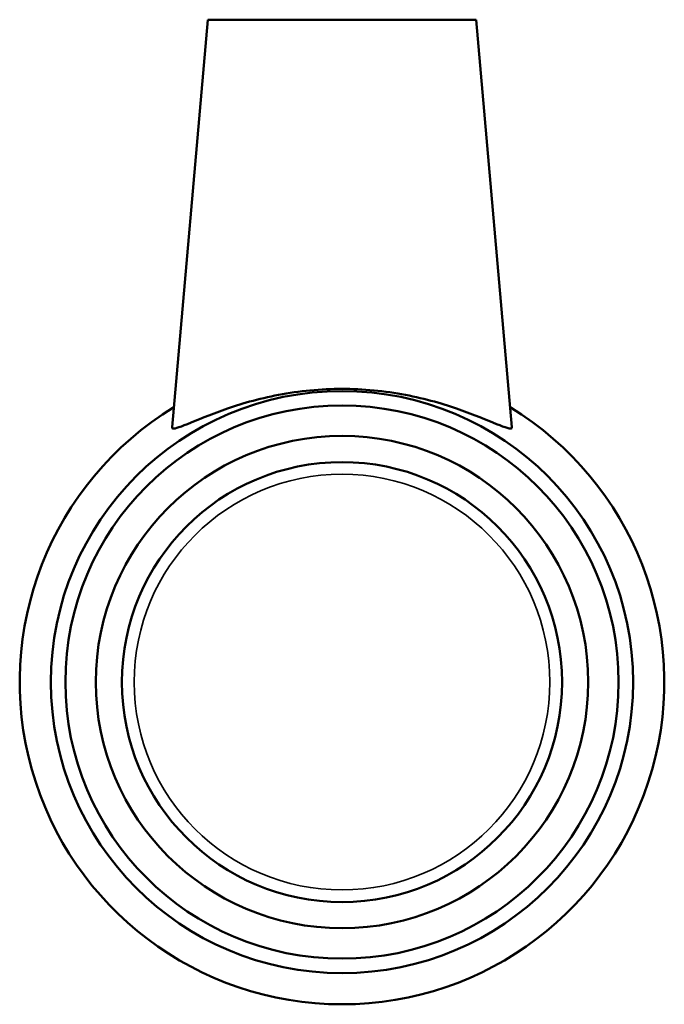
# Model space of a CAD drawing. Header units: millimetres. Extents: x -50 to 1049, y -102 to 861.
# Tile 4 of 4: x 1013 to 1049, y 378 to 433. Entities that reach past the tile are written whole.
import ezdxf

# ---------------------------------------------------------------- set-up
doc = ezdxf.new("R2010")
doc.units = ezdxf.units.MM
doc.layers.add('Visible (ISO)', color=7, linetype='Continuous', lineweight=50)
doc.layers.add('Visible Narrow (ISO)', color=7, linetype='Continuous', lineweight=35)

msp = doc.modelspace()

# ---------------------------------------------------------------- linework, layer by layer
at = {"layer": 'Visible (ISO)'}
for p, q in [((1023.464, 432.927), (1021.472, 410.157)), ((1023.464, 432.927), (1038.464, 432.927)), ((1038.464, 432.927), (1040.456, 410.157))]:
    msp.add_line(p, q, dxfattribs=at)
for radius in [16.259, 15.45, 13.75, 12.289]:
    msp.add_circle((1030.964, 395.927), radius, dxfattribs=at)
msp.add_arc((1030.964, 395.927), 18, 121.4581, 58.5419, dxfattribs=at)
msp.add_open_spline([(1040.448, 410.118), (1040.398, 410.043), (1040.106, 410.132), (1039.073, 410.551), (1038.333, 410.867), (1036.679, 411.448), (1035.642, 411.755), (1033.369, 412.185), (1032.131, 412.304), (1029.796, 412.304), (1028.559, 412.185), (1026.286, 411.755), (1025.249, 411.448), (1023.594, 410.867), (1022.855, 410.551), (1021.822, 410.132), (1021.53, 410.043), (1021.473, 410.128), (1021.47, 410.141), (1021.472, 410.157)], degree=3, knots=[0, 0, 0, 0, 0.348293, 0.348293, 0.696585, 0.696585, 1.046839, 1.046839, 1.397093, 1.397093, 1.747347, 1.747347, 2.0976, 2.0976, 2.445893, 2.445893, 2.794186, 2.794186, 2.840812, 2.840812, 2.840812, 2.840812], dxfattribs=at)
msp.add_open_spline([(1040.456, 410.157), (1040.457, 410.141), (1040.455, 410.128), (1040.448, 410.118)], degree=3, dxfattribs=at)
at = {"layer": 'Visible Narrow (ISO)'}
msp.add_circle((1030.964, 395.927), 11.609, dxfattribs=at)

doc.saveas('drawing.dxf')
